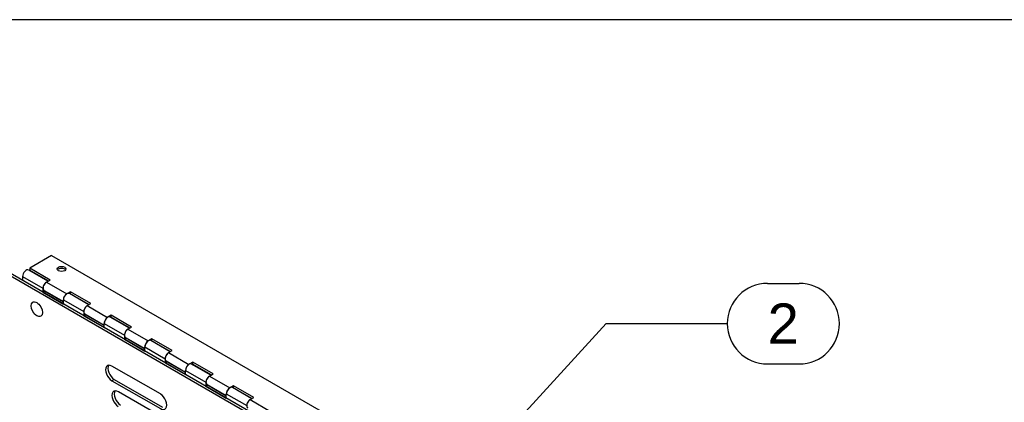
# Model space of a CAD drawing. Header units: inches. Extents: x 0 to 80.1, y 0 to 59.8.
# Tile 18 of 18: x 54 to 71.1, y 53.1 to 59.8. Entities that reach past the tile are written whole.
import ezdxf
from ezdxf.enums import TextEntityAlignment as Align

# ---------------------------------------------------------------- set-up
doc = ezdxf.new("R2010")
doc.units = ezdxf.units.IN
doc.header["$MEASUREMENT"] = 0
for name, color, linetype in [('COM57178-16', 7, 'Continuous'), ('COM57184A', 7, 'Continuous'), ('COM57184B', 7, 'Continuous'), ('Default', 7, 'Continuous'), ('RVT19022', 7, 'Continuous')]:
    doc.layers.add(name, color=color, linetype=linetype)
doc.styles.add('SEACAD_Arial', font='arial.ttf')

# ---------------------------------------------------------------- blocks, each defined once
blk = doc.blocks.new('SEANNOT_GROUP3')
at = {"layer": 'Default', "linetype": 'Continuous'}
blk.add_hatch(color=7, dxfattribs=at).paths.add_polyline_path([(61.94, 52.234), (61.554, 51.638), (62.112, 52.076)])
at = {"layer": 'Default', "color": 7, "linetype": 'Continuous'}
for p, q in [((66.972, 55.202), (67.52, 55.202)), ((64.172, 54.502), (66.272, 54.502)), ((66.972, 53.802), (67.52, 53.802))]:
    blk.add_line(p, q, dxfattribs=at)
blk.add_lwpolyline([(64.172, 54.502), (61.554, 51.638)], dxfattribs=at)
for centre, start, end in [((66.972, 54.502), 90, 270), ((67.52, 54.502), 270, 90)]:
    blk.add_arc(centre, 0.7, start, end, dxfattribs=at)
at = {"layer": 'Default', "color": 7, "linetype": 'Continuous', "style": 'SEACAD_Arial'}
blk.add_text('2', height=0.7, dxfattribs=at).set_placement((66.972, 54.852), align=Align.TOP_LEFT)
blk = doc.blocks.new('SE6')
at = {"layer": 'COM57178-16', "color": 7, "linetype": 'Continuous'}
for p, q in [((70.416, 45.752), (53.147, 55.722)), ((70.456, 45.775), (53.187, 55.745)), ((56.434, 53.28), (55.594, 53.765)), ((55.634, 53.533), (55.594, 53.51)), ((55.594, 53.51), (56.434, 53.025)), ((55.634, 53.533), (56.474, 53.048)), ((57.472, 52.298), (55.705, 53.318))]:
    blk.add_line(p, q, dxfattribs=at)
for centre, major_axis, start_param in [((55.594, 53.637), (0.078, -0.135), 2.356194), ((55.634, 53.661), (0.078, -0.135), 3.402923), ((55.705, 53.191), (0.078, -0.136), 2.356194), ((55.745, 53.214), (0.078, -0.136), 3.402069), ((56.434, 53.152), (-0.078, 0.135), 2.356194)]:
    blk.add_ellipse(centre, major_axis=major_axis, ratio=0.57735, start_param=start_param, end_param=5.497787, dxfattribs=at)
at = {"layer": 'COM57184A', "color": 7, "linetype": 'Continuous'}
for p, q in [((54.484, 55.239), (54.149, 55.433)), ((54.044, 55.322), (54.044, 55.251)), ((54.044, 55.322), (54.397, 55.118)), ((54.397, 55.118), (54.397, 55.047)), ((54.397, 55.047), (54.426, 55.064)), ((54.397, 55.047), (54.751, 54.843)), ((54.426, 55.064), (54.426, 55.072)), ((54.751, 54.876), (54.426, 55.064)), ((55.191, 54.831), (54.856, 55.025)), ((54.751, 54.914), (55.104, 54.71)), ((54.751, 54.843), (54.751, 54.914)), ((55.104, 54.71), (55.104, 54.639)), ((55.104, 54.639), (55.133, 54.655)), ((55.104, 54.639), (55.458, 54.434)), ((55.133, 54.655), (55.133, 54.663)), ((55.458, 54.468), (55.133, 54.655)), ((55.898, 54.423), (55.563, 54.616)), ((55.458, 54.506), (55.811, 54.301)), ((55.458, 54.434), (55.458, 54.506)), ((55.811, 54.301), (55.811, 54.23)), ((55.811, 54.23), (55.84, 54.247)), ((55.811, 54.23), (56.165, 54.026)), ((55.84, 54.247), (55.84, 54.255)), ((56.165, 54.06), (55.84, 54.247)), ((56.605, 54.014), (56.27, 54.208)), ((56.165, 54.097), (56.518, 53.893)), ((56.165, 54.026), (56.165, 54.097)), ((56.518, 53.893), (56.518, 53.822)), ((56.518, 53.822), (56.547, 53.839)), ((56.547, 53.839), (56.547, 53.847)), ((56.872, 53.651), (56.547, 53.839)), ((56.518, 53.822), (56.872, 53.618)), ((56.872, 53.689), (57.226, 53.485)), ((56.872, 53.618), (56.872, 53.689)), ((57.313, 53.606), (56.977, 53.8)), ((57.226, 53.485), (57.226, 53.414)), ((57.226, 53.414), (57.255, 53.431)), ((57.226, 53.414), (57.579, 53.21)), ((57.255, 53.431), (57.255, 53.439)), ((57.579, 53.243), (57.255, 53.431)), ((58.02, 53.198), (57.684, 53.392)), ((57.579, 53.281), (57.933, 53.077)), ((57.579, 53.21), (57.579, 53.281))]:
    blk.add_line(p, q, dxfattribs=at)
for centre, start_param in [((54.105, 55.358), 3.141593), ((54.459, 55.153), 3.889919), ((54.812, 54.949), 3.141593), ((55.166, 54.745), 3.889919), ((55.519, 54.541), 3.141593), ((55.873, 54.337), 3.889919), ((56.226, 54.133), 3.141593), ((56.58, 53.929), 3.889919), ((56.933, 53.725), 3.141593), ((57.287, 53.52), 3.889919), ((57.641, 53.316), 3.141593), ((57.994, 53.112), 3.889919)]:
    blk.add_ellipse(centre, major_axis=(-0.0435, -0.0753), ratio=0.57735, start_param=start_param, end_param=5.497787, dxfattribs=at)
at = {"layer": 'COM57184B', "color": 7, "linetype": 'Continuous'}
for p, q in [((54.547, 55.684), (54.167, 55.464)), ((54.547, 55.684), (70.103, 46.702)), ((54.167, 55.464), (54.167, 55.431)), ((54.52, 55.26), (54.167, 55.464)), ((54.167, 55.431), (54.491, 55.243)), ((54.456, 55.223), (54.52, 55.26)), ((54.456, 55.223), (54.81, 55.019)), ((54.415, 55.078), (54.751, 54.884)), ((54.874, 55.056), (54.814, 55.022)), ((54.867, 55.018), (54.874, 55.022)), ((54.874, 55.022), (54.874, 55.056)), ((55.227, 54.852), (54.874, 55.056)), ((54.874, 55.022), (55.198, 54.835)), ((55.163, 54.815), (55.227, 54.852)), ((55.163, 54.815), (55.517, 54.611)), ((55.122, 54.67), (55.458, 54.476)), ((55.581, 54.648), (55.522, 54.613)), ((55.574, 54.61), (55.581, 54.614)), ((55.581, 54.614), (55.581, 54.648)), ((55.934, 54.443), (55.581, 54.648)), ((55.581, 54.614), (55.905, 54.427)), ((55.871, 54.407), (55.934, 54.443)), ((55.871, 54.407), (56.224, 54.202)), ((55.829, 54.262), (56.165, 54.068)), ((56.288, 54.239), (56.229, 54.205)), ((56.281, 54.202), (56.288, 54.206)), ((56.288, 54.206), (56.288, 54.239)), ((56.641, 54.035), (56.288, 54.239)), ((56.288, 54.206), (56.612, 54.018)), ((56.578, 53.998), (56.641, 54.035)), ((56.578, 53.998), (56.931, 53.794)), ((56.536, 53.853), (56.872, 53.66)), ((56.995, 53.831), (56.936, 53.797)), ((56.995, 53.798), (56.995, 53.831)), ((57.349, 53.627), (56.995, 53.831)), ((56.988, 53.793), (56.995, 53.798)), ((56.995, 53.798), (57.32, 53.61)), ((57.285, 53.59), (57.349, 53.627)), ((57.285, 53.59), (57.638, 53.386)), ((57.244, 53.445), (57.579, 53.251)), ((57.702, 53.423), (57.643, 53.389)), ((57.695, 53.385), (57.702, 53.389)), ((57.702, 53.389), (57.702, 53.423)), ((58.056, 53.219), (57.702, 53.423)), ((57.702, 53.389), (58.027, 53.202)), ((57.992, 53.182), (58.056, 53.219)), ((57.992, 53.182), (58.345, 52.978))]:
    blk.add_line(p, q, dxfattribs=at)
blk.add_ellipse((54.721, 55.452), major_axis=(0.075, 0), ratio=0.57735, dxfattribs=at)
for centre, major_axis, start_param, end_param in [((54.721, 55.419), (-0.075, 0), 3.539028, 5.88575), ((54.459, 55.153), (0.0435, 0.0753), 0.82247, 3.141593), ((54.812, 54.949), (0.0435, 0.0753), 0.82247, 2.356194), ((55.166, 54.745), (0.0435, 0.0753), 0.82247, 3.141593), ((55.519, 54.541), (0.0435, 0.0753), 0.82247, 2.356194), ((55.873, 54.337), (0.0435, 0.0753), 0.82247, 3.141593), ((56.226, 54.133), (0.0435, 0.0753), 0.82247, 2.356194), ((56.58, 53.929), (0.0435, 0.0753), 0.82247, 3.141593), ((56.933, 53.725), (0.0435, 0.0753), 0.82247, 2.356194), ((57.287, 53.52), (0.0435, 0.0753), 0.82247, 3.141593), ((57.641, 53.316), (0.0435, 0.0753), 0.82247, 2.356194), ((57.994, 53.112), (0.0435, 0.0753), 0.82247, 3.141593)]:
    blk.add_ellipse(centre, major_axis=major_axis, ratio=0.57735, start_param=start_param, end_param=end_param, dxfattribs=at)
at = {"layer": 'RVT19022', "color": 7, "linetype": 'Continuous'}
blk.add_ellipse((54.29, 54.753), major_axis=(0.07, -0.121), ratio=0.57735, dxfattribs=at)

msp = doc.modelspace()

# ---------------------------------------------------------------- linework, layer by layer
at = {"layer": 'Default', "color": 7, "linetype": 'Continuous'}
msp.add_line((80, 59.783), (0, 59.783), dxfattribs=at)

# ---------------------------------------------------------------- block references
at = {"layer": 'Default'}
for name in ['SE6', 'SEANNOT_GROUP3']:
    msp.add_blockref(name, (0, 0), dxfattribs=at)

doc.saveas('drawing.dxf')
